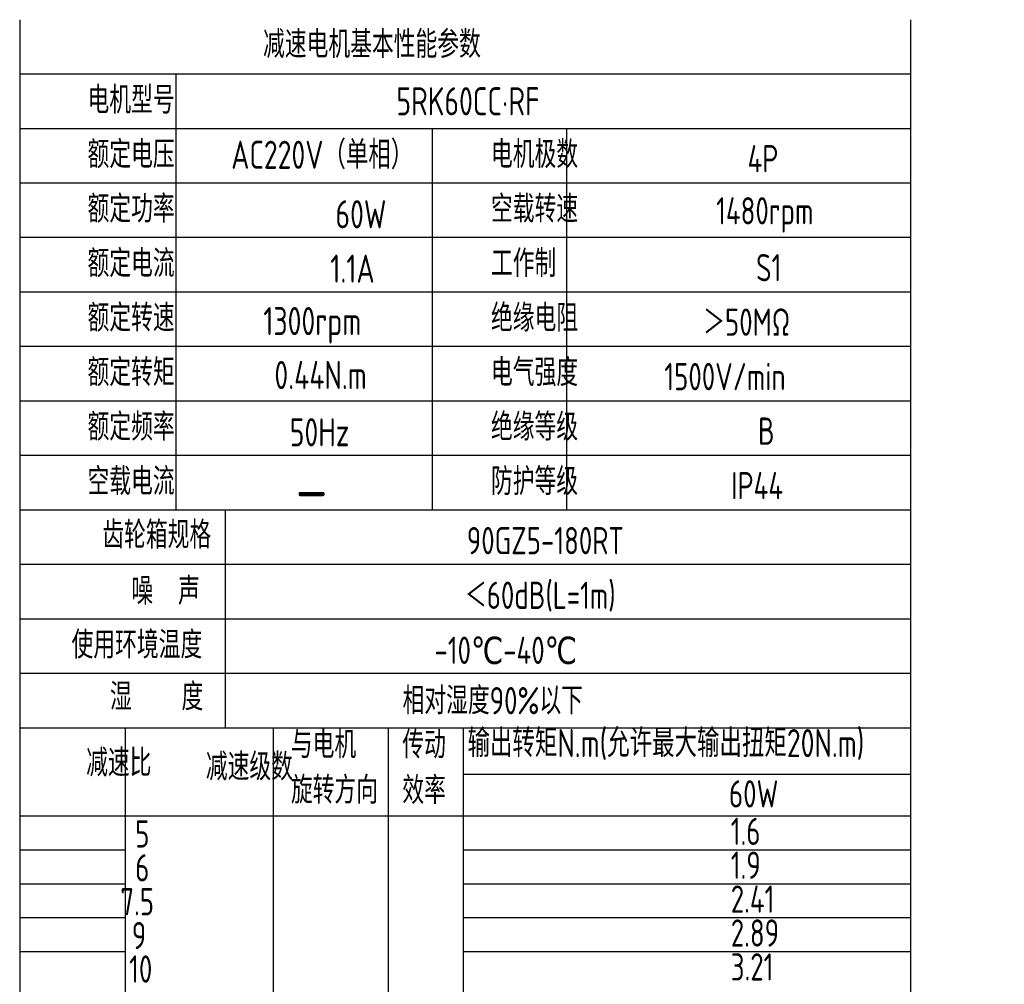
# Model space of a CAD drawing. Header units: inches. Extents: x 837 to 6223, y -2862 to 3098.
# Tile 89 of 139: x 3209 to 3493, y 518 to 796. Entities that reach past the tile are written whole.
import ezdxf

# ---------------------------------------------------------------- set-up
doc = ezdxf.new("R2010")
doc.units = ezdxf.units.IN
doc.header["$LTSCALE"] = 10
doc.header["$MEASUREMENT"] = 0
for name, color, linetype in [('1轮廓实线层', 7, 'Continuous'), ('2细线层', 4, 'Continuous'), ('6文字层', 3, 'Continuous')]:
    doc.layers.add(name, color=color, linetype=linetype)
doc.styles.add('PC_TEXTSTYLE', font='isocp.shx', dxfattribs={"width": 0.8, "bigfont": 'HZFS.SHX'})

msp = doc.modelspace()

# ---------------------------------------------------------------- linework, layer by layer
at = {"layer": '1轮廓实线层'}
for p, q in [((3209.46445, 796.21077), (3209.46445, 629.27019)), ((3209.46445, 796.21077), (3209.46445, 623.42487)), ((3466.41128, 796.21077), (3466.41128, 349.28546)), ((3209.46445, 625.69859), (3209.46445, 321.2243)), ((3209.46445, 619.72821), (3209.46445, 304.59293))]:
    msp.add_line(p, q, dxfattribs=at)
at = {"layer": '1轮廓实线层', "color": 4}
for p, q in [((3337.48778, 578.6786), (3466.41128, 578.6786)), ((3337.48778, 566.66748), (3380.40291, 566.66748))]:
    msp.add_line(p, q, dxfattribs=at)
at = {"layer": '2细线层'}
for p, q in [((3466.41128, 780.50296), (3209.46445, 780.50296)), ((3254.47261, 780.50296), (3254.47261, 654.84049)), ((3466.41128, 764.79515), (3209.46445, 764.79515)), ((3328.45428, 764.79515), (3328.45428, 654.84049)), ((3367.19857, 764.79515), (3367.19857, 654.84049)), ((3466.41128, 749.08734), (3209.46445, 749.08734)), ((3466.41128, 733.37953), (3209.46445, 733.37953)), ((3466.41128, 717.67172), (3209.46445, 717.67172)), ((3466.41128, 701.96391), (3209.46445, 701.96391)), ((3466.41128, 686.25611), (3209.46445, 686.25611)), ((3466.41128, 670.5483), (3209.46445, 670.5483)), ((3466.41128, 654.84049), (3209.46445, 654.84049)), ((3268.75234, 654.84049), (3268.75234, 592.00925)), ((3466.41128, 639.13268), (3209.46445, 639.13268)), ((3466.41128, 623.42487), (3209.46445, 623.42487)), ((3466.41128, 623.42487), (3209.46445, 623.42487)), ((3466.41128, 607.71706), (3209.46445, 607.71706)), ((3466.41128, 607.71706), (3209.46445, 607.71706)), ((3401.94767, 592.00925), (3209.46445, 592.00925)), ((3466.41128, 592.00925), (3209.46445, 592.00925)), ((3239.99072, 332.17535), (3239.99072, 592.00925)), ((3282.64809, 361.48686), (3282.64809, 592.00925)), ((3315.82068, 361.48686), (3315.82068, 592.00925)), ((3337.48778, 361.48686), (3337.48778, 592.00925)), ((3209.46445, 566.66748), (3466.41128, 566.66748)), ((3209.46445, 556.89698), (3239.99072, 556.89698)), ((3337.48778, 556.89698), (3466.41128, 556.89698)), ((3209.46445, 547.12647), (3239.99072, 547.12647)), ((3337.48778, 547.12647), (3466.41128, 547.12647)), ((3209.46445, 537.35597), (3239.99072, 537.35597)), ((3337.48778, 537.35597), (3466.41128, 537.35597)), ((3209.46445, 527.58546), (3239.99072, 527.58546)), ((3337.48778, 527.58546), (3466.41128, 527.58546))]:
    msp.add_line(p, q, dxfattribs=at)

# ---------------------------------------------------------------- texts
at = {"layer": '6文字层', "attachment_point": 1, "style": 'PC_TEXTSTYLE'}
for s, insert, char_height, width in [('{\\C3;减速电机基本性能参数}', (3279.65639, 793.03982), 7.8539044, 91.6376662), ('{\\C3;         电机型号 }', (3196.69955, 776.99099), 7.8539044, 91.6376662), ('\\pi23.973;{\\C3;      5RK60CC·RF}', (3271.91536, 776.74338), 8.100556, 112.3650494), ('{\\C3;         额定电压}', (3196.69955, 761.28318), 7.8539044, 91.6376662), ('{\\C3;       AC220V（单相）}', (3244.54444, 761.31741), 8.100556, 94.5155433), ('{\\C3;         电机极数}', (3313.07659, 761.28318), 7.8539044, 91.6376662), ('{\\C3;         4P}', (3387.09564, 760.07759), 7.8539044, 91.6376662), ('{\\C3;         额定功率}', (3196.69955, 745.57537), 7.8539044, 91.6376662), ('{\\C3;              60W}', (3248.67298, 744.17721), 8.100556, 94.5155433), ('{\\C3;         空载转速}', (3313.07659, 745.57537), 7.8539044, 91.6376662), ('{\\C3;          1480rpm}', (3374.42654, 745.05172), 7.8539044, 91.6376662), ('{\\C3;         额定电流}', (3196.69955, 729.86756), 7.8539044, 91.6376662), ('{\\C3;         工作制}', (3313.07659, 729.86756), 7.8539044, 91.6376662), ('{\\C3;              1.1A}', (3247.19654, 728.50289), 8.100556, 94.5155433), ('{\\C3;           S1}', (3382.36242, 728.66197), 7.8539044, 91.6376662), ('{\\C3;         额定转速}', (3196.69955, 714.15975), 7.8539044, 91.6376662), ('{\\C3;       1300rpm}', (3253.79936, 713.37922), 8.100556, 94.5155433), ('{\\C3;         绝缘电阻}', (3313.07659, 714.15975), 7.8539044, 91.6376662), ('{\\C3;       ＞50MΩ}', (3381.47494, 712.95416), 7.8539044, 91.6376662), ('{\\C3;         额定转矩}', (3196.69955, 698.45194), 7.8539044, 91.6376662), ('{\\C3;         电气强度}', (3313.07659, 698.45194), 7.8539044, 91.6376662), ('{\\C3;       0.44N.m}', (3256.99416, 697.83333), 8.100556, 94.5155433), ('{\\C3;  1500V/min}', (3388.2225, 697.24635), 7.8539044, 91.6376662), ('{\\C3;         额定频率}', (3196.69955, 682.74413), 7.8539044, 91.6376662), ('{\\C3;         绝缘等级}', (3313.07659, 682.74413), 7.8539044, 91.6376662), ('{\\C3;        50Hz}', (3257.72355, 681.33349), 8.100556, 94.5155433), ('{\\C3;          B}', (3386.50398, 681.53854), 7.8539044, 91.6376662), ('{\\C3;         空载电流}', (3196.69955, 667.03632), 7.8539044, 91.6376662), ('{\\C3;         防护等级}', (3313.07659, 667.03632), 7.8539044, 91.6376662), ('{\\C3;         IP44}', (3382.36242, 665.83073), 7.8539044, 91.6376662), ('{\\C3;        \\H1.6708x;—}', (3260.48003, 667.38979), 7.8539044, 91.6376662), ('{\\C3;              齿轮箱规格}', (3183.00366, 651.60918), 7.8539044, 91.6376662), ('{\\C3;             90GZ5-180RT}', (3291.74082, 649.969), 7.8539044, 91.6376662), ('{\\C3;              噪  声}', (3191.38173, 635.41351), 7.8539044, 91.6376662), ('{\\C3;              ＜60dB(L=1m)}', (3287.60782, 634.2131), 7.8539044, 91.6376662), ('{\\C3;       使用环境温度}', (3199.2763, 619.9129), 7.8539044, 91.6376662), ('{\\C3;       -10℃-40℃}', (3303.96102, 618.35141), 7.8539044, 91.6376662), ('{\\C3;           湿    度}', (3195.97328, 604.95308), 7.8539044, 91.6376662), ('{\\C3;      相对湿度90%以下}', (3298.34033, 603.83443), 7.8539044, 91.6376662), ('{\\C3;与电机\\P旋转方向}', (3287.68464, 591.155), 7.853904, 91.6376662), ('{\\C3;传动\\P效率}', (3319.83089, 591.07271), 7.853904, 91.6376662), ('{\\C3;输出转矩N.m(允许最大输出扭矩20N.m)}', (3338.62843, 591.72314), 8.100556, 140.9134884), ('{\\C3;              减速比}', (3178.3314, 585.90873), 7.8539044, 91.6376662), ('{\\C3;              减速级数}', (3212.85938, 584.76956), 7.8539044, 91.6376662), ('{\\C3;                60W}', (3356.58521, 576.95849), 7.8539044, 91.6376662), ('{\\C3;                   5}', (3174.52679, 565.43319), 7.8539044, 91.6376662), ('{\\C3;                1.6}', (3357.09679, 566.17018), 7.8539044, 91.6376662), ('{\\C3;                   6}', (3174.52679, 555.66268), 7.8539044, 91.6376662), ('{\\C3;                1.9}', (3357.09679, 556.39967), 7.8539044, 91.6376662), ('{\\C3;                  7.5}', (3173.83761, 545.89218), 7.8539044, 91.6376662), ('{\\C3;                2.41}', (3357.09679, 546.62916), 7.8539044, 91.6376662), ('{\\C3;                2.89}', (3357.09679, 536.85866), 7.8539044, 91.6376662), ('{\\C3;                  9}', (3177.14646, 536.12167), 7.8539044, 91.6376662), ('{\\C3;                   10}', (3172.77926, 526.46941), 7.8539044, 91.6376662), ('{\\C3;                3.21}', (3357.09679, 527.08815), 7.8539044, 91.6376662)]:
    msp.add_mtext(s, dxfattribs=dict(at, insert=insert, char_height=char_height, width=width))

doc.saveas('drawing.dxf')
